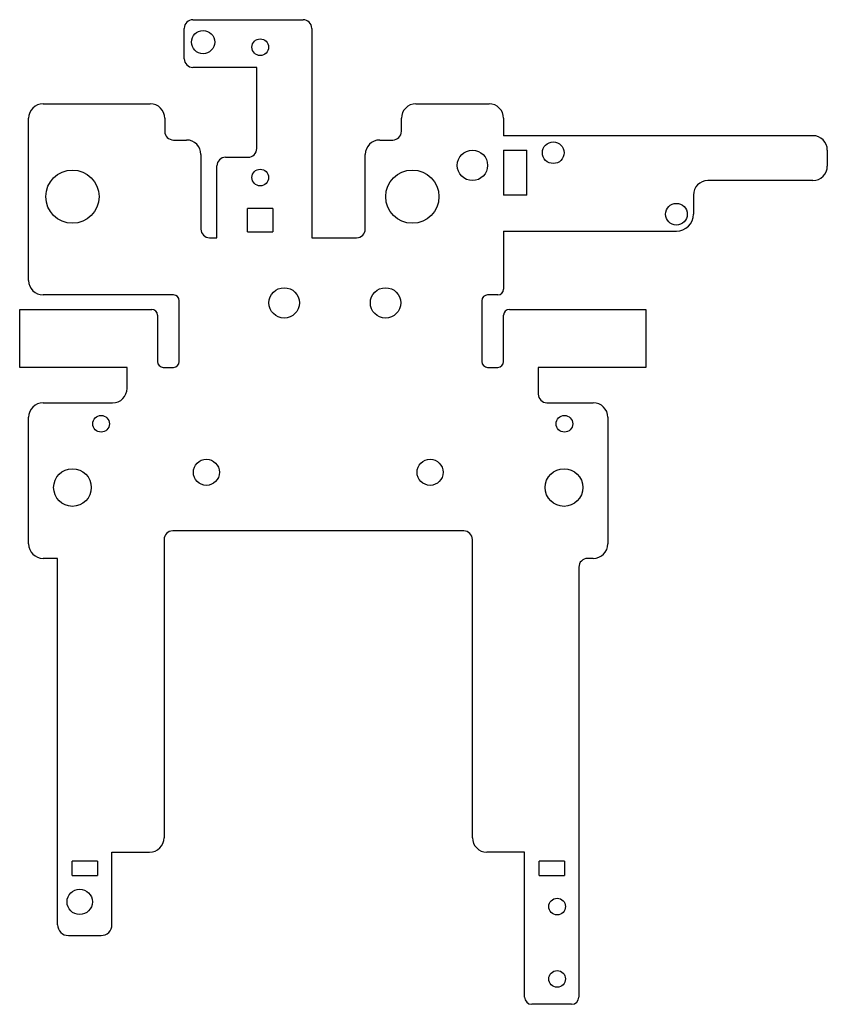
# Model space of a CAD drawing. Extents: x -41 to 70, y -65 to 71.
import ezdxf

# ---------------------------------------------------------------- set-up
doc = ezdxf.new("R2010")
doc.units = 0
for name, color, linetype in [('Shape', 7, 'CONTINUOUS'), ('Shape001', 7, 'CONTINUOUS'), ('Shape002', 7, 'CONTINUOUS'), ('Shape003', 7, 'CONTINUOUS'), ('Shape004', 7, 'CONTINUOUS'), ('Shape005', 7, 'CONTINUOUS'), ('Shape006', 7, 'CONTINUOUS'), ('Shape007', 7, 'CONTINUOUS'), ('Shape008', 7, 'CONTINUOUS'), ('Shape009', 7, 'CONTINUOUS'), ('Shape010', 7, 'CONTINUOUS'), ('Shape011', 7, 'CONTINUOUS'), ('Shape012', 7, 'CONTINUOUS'), ('Shape013', 7, 'CONTINUOUS'), ('Shape014', 7, 'CONTINUOUS'), ('Shape015', 7, 'CONTINUOUS'), ('Shape016', 7, 'CONTINUOUS'), ('Shape017', 7, 'CONTINUOUS'), ('Shape018', 7, 'CONTINUOUS'), ('Shape019', 7, 'CONTINUOUS'), ('Shape020', 7, 'CONTINUOUS'), ('Shape021', 7, 'CONTINUOUS'), ('Shape022', 7, 'CONTINUOUS'), ('Shape023', 7, 'CONTINUOUS'), ('Shape024', 7, 'CONTINUOUS'), ('Shape025', 7, 'CONTINUOUS'), ('Shape026', 7, 'CONTINUOUS'), ('Shape027', 7, 'CONTINUOUS'), ('Shape028', 7, 'CONTINUOUS'), ('Shape029', 7, 'CONTINUOUS'), ('Shape030', 7, 'CONTINUOUS'), ('Shape031', 7, 'CONTINUOUS'), ('Shape032', 7, 'CONTINUOUS'), ('Shape033', 7, 'CONTINUOUS'), ('Shape034', 7, 'CONTINUOUS'), ('Shape035', 7, 'CONTINUOUS'), ('Shape036', 7, 'CONTINUOUS'), ('Shape037', 7, 'CONTINUOUS'), ('Shape038', 7, 'CONTINUOUS'), ('Shape039', 7, 'CONTINUOUS'), ('Shape040', 7, 'CONTINUOUS'), ('Shape041', 7, 'CONTINUOUS'), ('Shape042', 7, 'CONTINUOUS'), ('Shape043', 7, 'CONTINUOUS'), ('Shape044', 7, 'CONTINUOUS'), ('Shape045', 7, 'CONTINUOUS'), ('Shape046', 7, 'CONTINUOUS'), ('Shape047', 7, 'CONTINUOUS'), ('Shape048', 7, 'CONTINUOUS'), ('Shape049', 7, 'CONTINUOUS'), ('Shape050', 7, 'CONTINUOUS'), ('Shape051', 7, 'CONTINUOUS'), ('Shape052', 7, 'CONTINUOUS'), ('Shape053', 7, 'CONTINUOUS'), ('Shape054', 7, 'CONTINUOUS'), ('Shape055', 7, 'CONTINUOUS'), ('Shape056', 7, 'CONTINUOUS'), ('Shape057', 7, 'CONTINUOUS'), ('Shape058', 7, 'CONTINUOUS'), ('Shape059', 7, 'CONTINUOUS'), ('Shape060', 7, 'CONTINUOUS'), ('Shape061', 7, 'CONTINUOUS'), ('Shape062', 7, 'CONTINUOUS'), ('Shape063', 7, 'CONTINUOUS'), ('Shape064', 7, 'CONTINUOUS'), ('Shape065', 7, 'CONTINUOUS'), ('Shape066', 7, 'CONTINUOUS'), ('Shape067', 7, 'CONTINUOUS'), ('Shape068', 7, 'CONTINUOUS'), ('Shape069', 7, 'CONTINUOUS'), ('Shape070', 7, 'CONTINUOUS'), ('Shape071', 7, 'CONTINUOUS'), ('Shape072', 7, 'CONTINUOUS'), ('Shape073', 7, 'CONTINUOUS'), ('Shape074', 7, 'CONTINUOUS'), ('Shape075', 7, 'CONTINUOUS'), ('Shape076', 7, 'CONTINUOUS'), ('Shape077', 7, 'CONTINUOUS'), ('Shape078', 7, 'CONTINUOUS'), ('Shape079', 7, 'CONTINUOUS'), ('Shape080', 7, 'CONTINUOUS'), ('Shape081', 7, 'CONTINUOUS'), ('Shape082', 7, 'CONTINUOUS'), ('Shape083', 7, 'CONTINUOUS'), ('Shape084', 7, 'CONTINUOUS'), ('Shape085', 7, 'CONTINUOUS'), ('Shape086', 7, 'CONTINUOUS'), ('Shape087', 7, 'CONTINUOUS'), ('Shape088', 7, 'CONTINUOUS'), ('Shape089', 7, 'CONTINUOUS'), ('Shape090', 7, 'CONTINUOUS'), ('Shape091', 7, 'CONTINUOUS'), ('Shape092', 7, 'CONTINUOUS'), ('Shape093', 7, 'CONTINUOUS'), ('Shape094', 7, 'CONTINUOUS'), ('Shape095', 7, 'CONTINUOUS'), ('Shape096', 7, 'CONTINUOUS'), ('Shape097', 7, 'CONTINUOUS'), ('Shape098', 7, 'CONTINUOUS'), ('Shape099', 7, 'CONTINUOUS'), ('Shape100', 7, 'CONTINUOUS'), ('Shape101', 7, 'CONTINUOUS'), ('Shape102', 7, 'CONTINUOUS'), ('Shape103', 7, 'CONTINUOUS'), ('Shape104', 7, 'CONTINUOUS'), ('Shape105', 7, 'CONTINUOUS'), ('Shape106', 7, 'CONTINUOUS'), ('Shape107', 7, 'CONTINUOUS'), ('Shape108', 7, 'CONTINUOUS'), ('Shape109', 7, 'CONTINUOUS'), ('Shape110', 7, 'CONTINUOUS'), ('Shape111', 7, 'CONTINUOUS'), ('Shape112', 7, 'CONTINUOUS'), ('Shape113', 7, 'CONTINUOUS'), ('Shape114', 7, 'CONTINUOUS'), ('Shape115', 7, 'CONTINUOUS'), ('Shape116', 7, 'CONTINUOUS'), ('Shape117', 7, 'CONTINUOUS'), ('Shape118', 7, 'CONTINUOUS'), ('Shape119', 7, 'CONTINUOUS'), ('Shape120', 7, 'CONTINUOUS'), ('Shape121', 7, 'CONTINUOUS'), ('Shape122', 7, 'CONTINUOUS'), ('Shape123', 7, 'CONTINUOUS'), ('Shape124', 7, 'CONTINUOUS'), ('Shape125', 7, 'CONTINUOUS'), ('Shape126', 7, 'CONTINUOUS'), ('Shape127', 7, 'CONTINUOUS'), ('Shape128', 7, 'CONTINUOUS'), ('Shape129', 7, 'CONTINUOUS'), ('Shape130', 7, 'CONTINUOUS'), ('Shape131', 7, 'CONTINUOUS'), ('Shape132', 7, 'CONTINUOUS'), ('Shape133', 7, 'CONTINUOUS'), ('Shape134', 7, 'CONTINUOUS'), ('Shape135', 7, 'CONTINUOUS'), ('Shape136', 7, 'CONTINUOUS')]:
    doc.layers.add(name, color=color, linetype=linetype)

msp = doc.modelspace()

# ---------------------------------------------------------------- linework, layer by layer
at = {"layer": 'Shape'}
msp.add_circle((33, -61.8836), 1.15, dxfattribs=at)
at = {"layer": 'Shape001'}
msp.add_circle((33, -51.8836), 1.15, dxfattribs=at)
at = {"layer": 'Shape002'}
msp.add_circle((-32.95, -51.2336), 1.75, dxfattribs=at)
at = {"layer": 'Shape003'}
msp.add_circle((32.4701, 52.25), 1.5, dxfattribs=at)
at = {"layer": 'Shape004'}
msp.add_circle((49.4701, 43.75), 1.5, dxfattribs=at)
at = {"layer": 'Shape005'}
msp.add_circle((-8, 48.8201), 1.15, dxfattribs=at)
at = {"layer": 'Shape006'}
msp.add_circle((-8, 66.8201), 1.15, dxfattribs=at)
at = {"layer": 'Shape007'}
msp.add_circle((-15.9, 67.5201), 1.6, dxfattribs=at)
at = {"layer": 'Shape008'}
msp.add_circle((-15.45, 8.1), 1.8, dxfattribs=at)
at = {"layer": 'Shape009'}
msp.add_circle((15.45, 8.1), 1.8, dxfattribs=at)
at = {"layer": 'Shape010'}
msp.add_circle((-33.95, 6), 2.6, dxfattribs=at)
at = {"layer": 'Shape011'}
msp.add_circle((33.95, 6), 2.6, dxfattribs=at)
at = {"layer": 'Shape012'}
msp.add_circle((-30, 14.8), 1.15, dxfattribs=at)
at = {"layer": 'Shape013'}
msp.add_circle((34, 14.8), 1.15, dxfattribs=at)
at = {"layer": 'Shape014'}
msp.add_circle((-33.95, 46.175), 3.675, dxfattribs=at)
at = {"layer": 'Shape015'}
msp.add_circle((13, 46.175), 3.675, dxfattribs=at)
at = {"layer": 'Shape016'}
msp.add_circle((-4.7, 31.5), 2.1, dxfattribs=at)
at = {"layer": 'Shape017'}
msp.add_circle((9.3, 31.5), 2.1, dxfattribs=at)
at = {"layer": 'Shape018'}
msp.add_circle((21.3, 50.5), 2.1, dxfattribs=at)
at = {"layer": 'Shape019'}
msp.add_line((34, -45.6201), (30.5, -45.6201), dxfattribs=at)
at = {"layer": 'Shape020'}
msp.add_line((30.5, -47.5836), (30.5, -45.6201), dxfattribs=at)
at = {"layer": 'Shape021'}
msp.add_line((30.5, -47.5836), (34, -47.5836), dxfattribs=at)
at = {"layer": 'Shape022'}
msp.add_line((34, -45.6201), (34, -47.5836), dxfattribs=at)
at = {"layer": 'Shape023'}
msp.add_line((-30.5, -45.6201), (-30.5, -47.5836), dxfattribs=at)
at = {"layer": 'Shape024'}
msp.add_line((-30.5, -45.6201), (-34, -45.6201), dxfattribs=at)
at = {"layer": 'Shape025'}
msp.add_line((-34, -47.5836), (-34, -45.6201), dxfattribs=at)
at = {"layer": 'Shape026'}
msp.add_line((-34, -47.5836), (-30.5, -47.5836), dxfattribs=at)
at = {"layer": 'Shape027'}
msp.add_line((-21.4, 22.6), (-20, 22.6), dxfattribs=at)
at = {"layer": 'Shape028'}
msp.add_line((-19.2, 23.4), (-19.2, 31.8), dxfattribs=at)
at = {"layer": 'Shape029'}
msp.add_line((-20, 32.6), (-38, 32.6), dxfattribs=at)
at = {"layer": 'Shape030'}
msp.add_line((-40, 34.6), (-40, 57), dxfattribs=at)
at = {"layer": 'Shape031'}
msp.add_line((-38, 59), (-23.2, 59), dxfattribs=at)
at = {"layer": 'Shape032'}
msp.add_line((-21.2, 57), (-21.2, 55.2), dxfattribs=at)
at = {"layer": 'Shape033'}
msp.add_line((-20, 54), (-18.2, 54), dxfattribs=at)
at = {"layer": 'Shape034'}
msp.add_line((-16.2, 52), (-16.2, 41.7), dxfattribs=at)
at = {"layer": 'Shape035'}
msp.add_line((-15, 40.5), (-14, 40.5), dxfattribs=at)
at = {"layer": 'Shape036'}
msp.add_line((-14, 40.5), (-14, 50.4201), dxfattribs=at)
at = {"layer": 'Shape037'}
msp.add_line((-12.8, 51.6201), (-9.7, 51.6201), dxfattribs=at)
at = {"layer": 'Shape038'}
msp.add_line((-8.5, 52.8201), (-8.5, 64.0201), dxfattribs=at)
at = {"layer": 'Shape039'}
msp.add_line((-8.5, 64.0201), (-17.3, 64.0201), dxfattribs=at)
at = {"layer": 'Shape040'}
msp.add_line((-18.5, 65.2201), (-18.5, 69.4201), dxfattribs=at)
at = {"layer": 'Shape041'}
msp.add_line((-17.3, 70.6201), (-2.1, 70.6201), dxfattribs=at)
at = {"layer": 'Shape042'}
msp.add_line((-0.9, 69.4201), (-0.9, 40.5), dxfattribs=at)
at = {"layer": 'Shape043'}
msp.add_line((-0.9, 40.5), (5.3, 40.5), dxfattribs=at)
at = {"layer": 'Shape044'}
msp.add_line((6.5, 41.7), (6.5, 52), dxfattribs=at)
at = {"layer": 'Shape045'}
msp.add_line((8.5, 54), (10.3, 54), dxfattribs=at)
at = {"layer": 'Shape046'}
msp.add_line((11.5, 55.2), (11.5, 57), dxfattribs=at)
at = {"layer": 'Shape047'}
msp.add_line((13.5, 59), (23.6, 59), dxfattribs=at)
at = {"layer": 'Shape048'}
msp.add_line((25.6, 57), (25.6, 54.6), dxfattribs=at)
at = {"layer": 'Shape049'}
msp.add_line((68.3201, 54.6), (25.6, 54.6), dxfattribs=at)
at = {"layer": 'Shape050'}
msp.add_line((70.3201, 52.6), (70.3201, 50.4), dxfattribs=at)
at = {"layer": 'Shape051'}
msp.add_line((68.3201, 48.4), (53.8201, 48.4), dxfattribs=at)
at = {"layer": 'Shape052'}
msp.add_line((51.8201, 46.4), (51.8201, 43.75), dxfattribs=at)
at = {"layer": 'Shape053'}
msp.add_line((25.6, 41.4), (49.4701, 41.4), dxfattribs=at)
at = {"layer": 'Shape054'}
msp.add_line((25.6, 41.4), (25.6, 33.4), dxfattribs=at)
at = {"layer": 'Shape055'}
msp.add_line((24.8, 32.6), (23.4, 32.6), dxfattribs=at)
at = {"layer": 'Shape056'}
msp.add_line((22.6, 31.8), (22.6, 23.4), dxfattribs=at)
at = {"layer": 'Shape057'}
msp.add_line((23.4, 22.6), (24.8, 22.6), dxfattribs=at)
at = {"layer": 'Shape058'}
msp.add_line((25.6, 23.4), (25.6, 29.8), dxfattribs=at)
at = {"layer": 'Shape059'}
msp.add_line((26.4, 30.6), (45.2366, 30.6), dxfattribs=at)
at = {"layer": 'Shape060'}
msp.add_line((45.2366, 30.6), (45.2366, 22.6), dxfattribs=at)
at = {"layer": 'Shape061'}
msp.add_line((45.2366, 22.6), (30.4, 22.6), dxfattribs=at)
at = {"layer": 'Shape062'}
msp.add_line((30.4, 22.6), (30.4, 18.9), dxfattribs=at)
at = {"layer": 'Shape063'}
msp.add_line((31.6, 17.7), (38, 17.7), dxfattribs=at)
at = {"layer": 'Shape064'}
msp.add_line((40, 15.7), (40, -1.8), dxfattribs=at)
at = {"layer": 'Shape065'}
msp.add_line((38, -3.8), (37.2, -3.8), dxfattribs=at)
at = {"layer": 'Shape066'}
msp.add_line((36, -5), (36, -64.3836), dxfattribs=at)
at = {"layer": 'Shape067'}
msp.add_line((35, -65.3836), (29.5, -65.3836), dxfattribs=at)
at = {"layer": 'Shape068'}
msp.add_line((28.5, -64.3836), (28.5, -44.3701), dxfattribs=at)
at = {"layer": 'Shape069'}
msp.add_line((28.5, -44.3701), (23.3, -44.3701), dxfattribs=at)
at = {"layer": 'Shape070'}
msp.add_line((21.3, -42.3701), (21.3, -1.2), dxfattribs=at)
at = {"layer": 'Shape071'}
msp.add_line((20.1, 0), (-20.1, 0), dxfattribs=at)
at = {"layer": 'Shape072'}
msp.add_line((-21.3, -1.2), (-21.3, -42.3701), dxfattribs=at)
at = {"layer": 'Shape073'}
msp.add_line((-28.5, -44.3701), (-23.3, -44.3701), dxfattribs=at)
at = {"layer": 'Shape074'}
msp.add_line((-28.5, -54.3836), (-28.5, -44.3701), dxfattribs=at)
at = {"layer": 'Shape075'}
msp.add_line((-34.5, -55.8836), (-30, -55.8836), dxfattribs=at)
at = {"layer": 'Shape076'}
msp.add_line((-36, -54.3836), (-36, -3.8), dxfattribs=at)
at = {"layer": 'Shape077'}
msp.add_line((-36, -3.8), (-38, -3.8), dxfattribs=at)
at = {"layer": 'Shape078'}
msp.add_line((-40, -1.8), (-40, 15.7), dxfattribs=at)
at = {"layer": 'Shape079'}
msp.add_line((-38, 17.7), (-28.4, 17.7), dxfattribs=at)
at = {"layer": 'Shape080'}
msp.add_line((-26.4, 19.7), (-26.4, 22.6), dxfattribs=at)
at = {"layer": 'Shape081'}
msp.add_line((-26.4, 22.6), (-41.2366, 22.6), dxfattribs=at)
at = {"layer": 'Shape082'}
msp.add_line((-41.2366, 22.6), (-41.2366, 30.6), dxfattribs=at)
at = {"layer": 'Shape083'}
msp.add_line((-41.2366, 30.6), (-23, 30.6), dxfattribs=at)
at = {"layer": 'Shape084'}
msp.add_line((-22.2, 29.8), (-22.2, 23.4), dxfattribs=at)
at = {"layer": 'Shape085'}
msp.add_line((-9.75, 41.3), (-9.75, 44.5201), dxfattribs=at)
at = {"layer": 'Shape086'}
msp.add_line((-9.75, 41.3), (-6.25, 41.3), dxfattribs=at)
at = {"layer": 'Shape087'}
msp.add_line((-6.25, 44.5201), (-6.25, 41.3), dxfattribs=at)
at = {"layer": 'Shape088'}
msp.add_line((-6.25, 44.5201), (-9.75, 44.5201), dxfattribs=at)
at = {"layer": 'Shape089'}
msp.add_line((25.6, 52.6), (28.8201, 52.6), dxfattribs=at)
at = {"layer": 'Shape090'}
msp.add_line((25.6, 52.6), (25.6, 46.4), dxfattribs=at)
at = {"layer": 'Shape091'}
msp.add_line((28.8201, 46.4), (25.6, 46.4), dxfattribs=at)
at = {"layer": 'Shape092'}
msp.add_line((28.8201, 46.4), (28.8201, 52.6), dxfattribs=at)
at = {"layer": 'Shape093'}
msp.add_arc((-21.4, 23.4), 0.8, 180, -90, dxfattribs=at)
at = {"layer": 'Shape094'}
msp.add_arc((-20, 23.4), 0.8, -90, 0, dxfattribs=at)
at = {"layer": 'Shape095'}
msp.add_arc((-20, 31.8), 0.8, 0, 90, dxfattribs=at)
at = {"layer": 'Shape096'}
msp.add_arc((-38, 34.6), 2, 180, -90, dxfattribs=at)
at = {"layer": 'Shape097'}
msp.add_arc((-38, 57), 2, 90, 180, dxfattribs=at)
at = {"layer": 'Shape098'}
msp.add_arc((-23.2, 57), 2, 0, 90, dxfattribs=at)
at = {"layer": 'Shape099'}
msp.add_arc((-20, 55.2), 1.2, 180, -90, dxfattribs=at)
at = {"layer": 'Shape100'}
msp.add_arc((-18.2, 52), 2, 0, 90, dxfattribs=at)
at = {"layer": 'Shape101'}
msp.add_arc((-15, 41.7), 1.2, 180, -90, dxfattribs=at)
at = {"layer": 'Shape102'}
msp.add_arc((-12.8, 50.4201), 1.2, 90, 180, dxfattribs=at)
at = {"layer": 'Shape103'}
msp.add_arc((-9.7, 52.8201), 1.2, -90, 0, dxfattribs=at)
at = {"layer": 'Shape104'}
msp.add_arc((-17.3, 65.2201), 1.2, 180, -90, dxfattribs=at)
at = {"layer": 'Shape105'}
msp.add_arc((-17.3, 69.4201), 1.2, 90, 180, dxfattribs=at)
at = {"layer": 'Shape106'}
msp.add_arc((-2.1, 69.4201), 1.2, 0, 90, dxfattribs=at)
at = {"layer": 'Shape107'}
msp.add_arc((5.3, 41.7), 1.2, -90, 0, dxfattribs=at)
at = {"layer": 'Shape108'}
msp.add_arc((8.5, 52), 2, 90, 180, dxfattribs=at)
at = {"layer": 'Shape109'}
msp.add_arc((10.3, 55.2), 1.2, -90, 0, dxfattribs=at)
at = {"layer": 'Shape110'}
msp.add_arc((13.5, 57), 2, 90, 180, dxfattribs=at)
at = {"layer": 'Shape111'}
msp.add_arc((23.6, 57), 2, 0, 90, dxfattribs=at)
at = {"layer": 'Shape112'}
msp.add_arc((68.3201, 52.6), 2, 0, 90, dxfattribs=at)
at = {"layer": 'Shape113'}
msp.add_arc((68.3201, 50.4), 2, -90, 0, dxfattribs=at)
at = {"layer": 'Shape114'}
msp.add_arc((53.8201, 46.4), 2, 90, 180, dxfattribs=at)
at = {"layer": 'Shape115'}
msp.add_arc((49.4701, 43.75), 2.35, -90, 0, dxfattribs=at)
at = {"layer": 'Shape116'}
msp.add_arc((24.8, 33.4), 0.8, -90, 0, dxfattribs=at)
at = {"layer": 'Shape117'}
msp.add_arc((23.4, 31.8), 0.8, 90, 180, dxfattribs=at)
at = {"layer": 'Shape118'}
msp.add_arc((23.4, 23.4), 0.8, 180, -90, dxfattribs=at)
at = {"layer": 'Shape119'}
msp.add_arc((24.8, 23.4), 0.8, -90, 0, dxfattribs=at)
at = {"layer": 'Shape120'}
msp.add_arc((26.4, 29.8), 0.8, 90, 180, dxfattribs=at)
at = {"layer": 'Shape121'}
msp.add_arc((31.6, 18.9), 1.2, 180, -90, dxfattribs=at)
at = {"layer": 'Shape122'}
msp.add_arc((38, 15.7), 2, 0, 90, dxfattribs=at)
at = {"layer": 'Shape123'}
msp.add_arc((38, -1.8), 2, -90, 0, dxfattribs=at)
at = {"layer": 'Shape124'}
msp.add_arc((37.2, -5), 1.2, 90, 180, dxfattribs=at)
at = {"layer": 'Shape125'}
msp.add_arc((35, -64.3836), 1, -90, 0, dxfattribs=at)
at = {"layer": 'Shape126'}
msp.add_arc((29.5, -64.3836), 1, 180, -90, dxfattribs=at)
at = {"layer": 'Shape127'}
msp.add_arc((23.3, -42.3701), 2, 180, -90, dxfattribs=at)
at = {"layer": 'Shape128'}
msp.add_arc((20.1, -1.2), 1.2, 0, 90, dxfattribs=at)
at = {"layer": 'Shape129'}
msp.add_arc((-20.1, -1.2), 1.2, 90, 180, dxfattribs=at)
at = {"layer": 'Shape130'}
msp.add_arc((-23.3, -42.3701), 2, -90, 0, dxfattribs=at)
at = {"layer": 'Shape131'}
msp.add_arc((-30, -54.3836), 1.5, -90, 0, dxfattribs=at)
at = {"layer": 'Shape132'}
msp.add_arc((-34.5, -54.3836), 1.5, 180, -90, dxfattribs=at)
at = {"layer": 'Shape133'}
msp.add_arc((-38, -1.8), 2, 180, -90, dxfattribs=at)
at = {"layer": 'Shape134'}
msp.add_arc((-38, 15.7), 2, 90, 180, dxfattribs=at)
at = {"layer": 'Shape135'}
msp.add_arc((-28.4, 19.7), 2, -90, 0, dxfattribs=at)
at = {"layer": 'Shape136'}
msp.add_arc((-23, 29.8), 0.8, 0, 90, dxfattribs=at)

doc.saveas('drawing.dxf')
